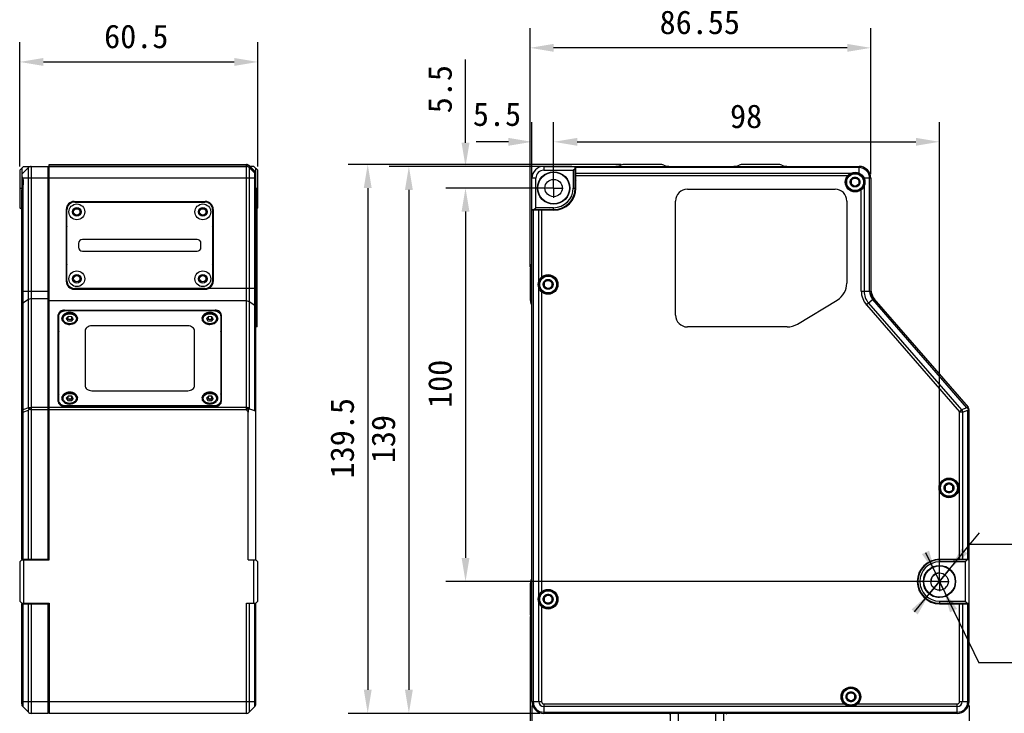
# Model space of a CAD drawing. Header units: millimetres. Extents: x 90 to 358, y 74 to 282.
# Tile 22 of 256: x 90 to 215, y 149 to 237. Entities that reach past the tile are written whole.
import ezdxf

# ---------------------------------------------------------------- set-up
doc = ezdxf.new("R2010")
doc.units = ezdxf.units.MM
doc.header["$LTSCALE"] = 23.1
doc.linetypes.add('CENTER', pattern=[0.6, 0.375, -0.075, 0.075, -0.075])
doc.linetypes.add('PHANTOM', pattern=[0.8, 0.45, -0.05, 0.1, -0.05, 0.1, -0.05])
doc.layers.get('0').update_dxf_attribs({"linetype": 'CONTINUOUS'})
for name, color, linetype in [('20_ALL_FEATURES', 7, 'CONTINUOUS'), ('51__DRAFT_DIMS', 7, 'CONTINUOUS'), ('DEFAULT_1', 7, 'CENTER')]:
    doc.layers.add(name, color=color, linetype=linetype)
doc.styles.get("Standard").update_dxf_attribs({"font": 'simfang.ttf'})

# ---------------------------------------------------------------- blocks, each defined once
blk = doc.blocks.new('_FILLED')
at = {"color": 0, "linetype": 'ByBlock'}
blk.add_solid([(0, 0), (-1, 0.167), (-1, -0.167)], dxfattribs=at)

msp = doc.modelspace()

# ---------------------------------------------------------------- linework, layer by layer
at = {"linetype": 'ByBlock'}
for points in [[(90.42, 231.6), (93.42, 231.1), (93.42, 232.1)], [(120.67, 231.6), (117.67, 232.1), (117.67, 231.1)]]:
    msp.add_solid(points, dxfattribs=at)
at = {"layer": '20_ALL_FEATURES'}
for p, q in [((90.42, 217.83), (90.92, 218.33)), ((90.42, 217.83), (90.42, 213.08)), ((90.67, 218.08), (90.67, 215.57)), ((90.81, 217.48), (91.52, 218.19)), ((90.92, 218.33), (119.21, 218.33)), ((91.52, 187.66), (91.52, 218.19)), ((91.87, 218.33), (91.87, 168.41)), ((94.02, 168.33), (94.02, 218.33)), ((94.02, 218.18), (94.17, 218.18)), ((94.17, 168.33), (94.17, 218.58)), ((94.17, 218.58), (119.21, 218.58)), ((119.21, 218.49), (94.17, 218.49)), ((119.21, 187.39), (119.21, 218.58)), ((119.56, 218.44), (119.56, 187.63)), ((119.56, 218.44), (120.27, 217.73)), ((119.56, 218.35), (120.27, 217.69)), ((119.56, 218.19), (120.27, 217.48)), ((120.17, 218.33), (119.67, 218.33)), ((120.17, 218.33), (120.67, 217.83)), ((120.27, 187.26), (120.27, 217.73)), ((120.42, 217.36), (120.42, 218.08)), ((120.67, 213.08), (120.67, 217.83)), ((156.97, 218.33), (156.97, 217.83)), ((156.97, 218.33), (197, 218.33)), ((156.97, 217.83), (160.72, 217.83)), ((160.72, 217.83), (160.97, 218.08)), ((160.72, 217.83), (160.72, 215.58)), ((160.97, 215.58), (160.97, 218.33)), ((161.05, 215.58), (161.05, 218.33)), ((197, 218.19), (161.05, 218.19)), ((171.68, 218.58), (167.29, 218.58)), ((186.68, 218.58), (182.29, 218.58)), ((197, 217.48), (197, 218.33)), ((120.42, 216.83), (90.81, 216.83)), ((120.42, 168.33), (120.42, 217.13)), ((155.47, 150.33), (155.47, 216.83)), ((155.97, 216.83), (155.47, 216.83)), ((155.97, 213.08), (155.97, 216.83)), ((161.05, 217.48), (196, 217.48)), ((195.53, 217.13), (161.05, 217.13)), ((196.5, 216.91), (196, 216.62)), ((196, 216.62), (196, 216.05)), ((197, 216.62), (196.5, 216.91)), ((197, 216.05), (197, 216.62)), ((198.5, 216.83), (197.64, 216.83)), ((198.35, 202.49), (198.35, 216.83)), ((198.5, 216.83), (198.5, 202.49)), ((90.42, 215.58), (90.67, 215.58)), ((90.67, 168.41), (90.67, 215.37)), ((90.81, 215.84), (90.81, 187.39)), ((120.42, 215.58), (120.67, 215.58)), ((120.57, 215.43), (120.42, 215.43)), ((120.57, 197.93), (120.57, 215.43)), ((160.72, 215.58), (160.97, 215.58)), ((175.2, 215.43), (193.95, 215.43)), ((196, 216.05), (196.5, 215.76)), ((196.5, 215.76), (197, 216.05)), ((197.29, 202.49), (197.29, 215.37)), ((197.64, 215.84), (197.64, 202.49)), ((97.34, 213.87), (113.99, 213.87)), ((120.42, 213.93), (120.57, 213.93)), ((173.7, 199.43), (173.7, 213.93)), ((195.45, 213.93), (195.45, 203.49)), ((90.67, 212.83), (90.42, 213.08)), ((96.34, 212.87), (96.34, 203.72)), ((96.42, 203.8), (96.42, 212.8)), ((97.42, 213.8), (113.92, 213.8)), ((114.92, 212.8), (114.92, 203.8)), ((114.99, 212.87), (114.99, 203.72)), ((120.67, 213.08), (120.57, 212.98)), ((155.47, 212.83), (158.22, 212.83)), ((158.23, 212.76), (155.47, 212.76)), ((155.62, 212.76), (155.62, 150.33)), ((155.72, 212.83), (155.97, 213.08)), ((158.22, 213.08), (155.97, 213.08)), ((156.33, 203.7), (156.33, 212.76)), ((156.68, 212.76), (156.68, 204.26)), ((158.22, 212.83), (158.22, 213.08)), ((112.94, 209.05), (98.39, 209.05)), ((97.89, 208.55), (97.89, 208.05)), ((113.44, 208.05), (113.44, 208.55)), ((98.39, 207.55), (112.94, 207.55)), ((155.22, 205.03), (155.22, 201.64)), ((157.52, 203.91), (157.02, 203.62)), ((158.02, 203.62), (157.52, 203.91)), ((97.34, 202.72), (113.99, 202.72)), ((113.92, 202.8), (97.42, 202.8)), ((114.51, 202.87), (120.42, 202.87)), ((120.42, 203.49), (120.57, 203.49)), ((156.33, 163.7), (156.33, 202.97)), ((157.02, 203.62), (157.02, 203.05)), ((157.02, 203.05), (157.52, 202.76)), ((157.52, 202.76), (158.02, 203.05)), ((158.02, 203.05), (158.02, 203.62)), ((90.67, 202.49), (94.17, 202.49)), ((91.52, 201.41), (90.81, 200.95)), ((94.02, 201.51), (91.87, 201.51)), ((94.17, 201.41), (94.02, 201.41)), ((120.57, 201.35), (120.42, 201.35)), ((156.68, 202.41), (156.68, 164.26)), ((189.17, 198.29), (194.23, 201.34)), ((197.29, 202.49), (198.5, 202.49)), ((198.86, 201.51), (197.95, 200.72)), ((210.71, 187.66), (198.75, 201.41)), ((198.86, 201.51), (210.85, 187.72)), ((119.21, 201.23), (94.17, 201.23)), ((96.12, 200.06), (96.12, 199.99)), ((96.12, 200.06), (115.22, 200.06)), ((115.22, 199.99), (115.22, 200.06)), ((120.27, 200.67), (119.56, 201.13)), ((197.95, 200.72), (209.74, 187.16)), ((198.22, 200.95), (210.01, 187.39)), ((95.32, 188.44), (95.32, 199.46)), ((95.39, 188.18), (95.39, 199.32)), ((96.29, 200), (115.04, 200)), ((96.34, 199), (96.59, 199.27)), ((96.34, 199), (96.51, 198.7)), ((96.47, 198.78), (96.59, 198.91)), ((96.59, 198.91), (96.59, 199.27)), ((97.02, 199.23), (96.59, 199.27)), ((96.59, 198.91), (97.02, 198.87)), ((96.77, 198.97), (96.77, 198.69)), ((97.2, 198.94), (96.95, 198.67)), ((97.02, 198.87), (97.02, 199.23)), ((97.2, 198.94), (97.02, 199.23)), ((97.02, 198.87), (97.07, 198.8)), ((114.14, 199), (114.39, 199.27)), ((114.14, 199), (114.31, 198.7)), ((114.27, 198.78), (114.39, 198.91)), ((114.39, 198.91), (114.39, 199.27)), ((114.82, 199.23), (114.39, 199.27)), ((114.39, 198.91), (114.82, 198.87)), ((114.57, 198.97), (114.57, 198.69)), ((115, 198.94), (114.75, 198.67)), ((114.82, 198.87), (114.82, 199.23)), ((115, 198.94), (114.82, 199.23)), ((114.82, 198.87), (114.87, 198.8)), ((115.94, 199.32), (115.94, 188.18)), ((116.02, 199.46), (116.02, 188.44)), ((96.51, 198.7), (96.95, 198.67)), ((111.77, 198.06), (99.57, 198.06)), ((114.31, 198.7), (114.75, 198.67)), ((120.42, 198.29), (120.57, 198.29)), ((120.57, 197.93), (120.42, 197.93)), ((187.88, 197.93), (175.2, 197.93)), ((98.72, 197.42), (98.72, 190.47)), ((112.62, 190.47), (112.62, 197.42)), ((96.34, 188.89), (96.59, 189.15)), ((96.34, 188.89), (96.51, 188.59)), ((96.59, 188.79), (96.59, 189.15)), ((97.02, 189.12), (96.59, 189.15)), ((96.77, 188.86), (96.77, 188.57)), ((97.2, 188.82), (96.95, 188.56)), ((97.02, 188.76), (97.02, 189.12)), ((97.2, 188.82), (97.02, 189.12)), ((99.57, 189.83), (111.77, 189.83)), ((114.14, 188.89), (114.39, 189.15)), ((114.14, 188.89), (114.31, 188.59)), ((114.82, 189.12), (114.39, 189.15)), ((114.39, 188.79), (114.39, 189.15)), ((114.57, 188.86), (114.57, 188.57)), ((115, 188.82), (114.75, 188.56)), ((114.82, 188.76), (114.82, 189.12)), ((115, 188.82), (114.82, 189.12)), ((91.52, 187.66), (90.81, 187.39)), ((91.87, 187.39), (91.56, 187.6)), ((91.87, 187.72), (94.02, 187.72)), ((94.02, 187.62), (94.17, 187.62)), ((94.17, 187.72), (119.21, 187.72)), ((115.22, 187.83), (96.12, 187.83)), ((96.29, 187.89), (96.29, 187.83)), ((115.04, 187.89), (96.29, 187.89)), ((96.47, 188.67), (96.59, 188.79)), ((96.51, 188.59), (96.95, 188.56)), ((96.59, 188.79), (97.02, 188.76)), ((97.02, 188.76), (97.07, 188.69)), ((114.27, 188.67), (114.39, 188.79)), ((114.31, 188.59), (114.75, 188.56)), ((114.39, 188.79), (114.82, 188.76)), ((114.82, 188.76), (114.87, 188.69)), ((115.04, 187.83), (115.04, 187.89)), ((119.56, 187.63), (119.21, 187.39)), ((119.65, 187.49), (119.56, 187.63)), ((210.71, 187.66), (210.01, 187.39)), ((210.75, 187.64), (210.85, 187.72)), ((90.81, 187.09), (90.67, 187.09)), ((90.81, 187.09), (91.52, 187.35)), ((90.81, 187.09), (90.81, 168.41)), ((91.52, 168.41), (91.52, 187.35)), ((91.62, 187.47), (91.59, 187.48)), ((91.87, 187.39), (91.59, 187.48)), ((91.68, 187.45), (91.62, 187.47)), ((91.81, 187.41), (91.77, 187.42)), ((91.84, 187.4), (91.81, 187.41)), ((91.87, 187.39), (91.84, 187.4)), ((119.21, 187.39), (91.87, 187.39)), ((119.21, 187.39), (119.42, 187.08)), ((119.42, 168.33), (119.42, 187.08)), ((120.27, 187.26), (119.65, 187.49)), ((209.74, 187.16), (210.01, 187.39)), ((210.12, 187.09), (209.76, 187.09)), ((209.76, 168.41), (209.76, 187.09)), ((210.12, 187.09), (210.83, 187.35)), ((210.12, 187.09), (210.12, 168.41)), ((210.83, 168.41), (210.83, 187.35)), ((210.97, 150.33), (210.97, 187.39)), ((208.42, 178.06), (207.92, 177.77)), ((207.92, 177.77), (207.92, 177.2)), ((208.92, 177.77), (208.42, 178.06)), ((208.92, 177.2), (208.92, 177.77)), ((207.92, 177.2), (208.42, 176.91)), ((208.42, 176.91), (208.92, 177.2)), ((90.42, 168.08), (90.67, 168.33)), ((90.42, 168.08), (90.42, 163.08)), ((90.67, 168.41), (94.02, 168.41)), ((90.67, 168.33), (94.17, 168.33)), ((90.92, 168.33), (90.92, 162.83)), ((94.02, 168.56), (94.17, 168.56)), ((119.42, 168.33), (120.42, 168.33)), ((120.17, 162.83), (120.17, 168.33)), ((120.67, 168.08), (120.42, 168.33)), ((120.67, 163.08), (120.67, 168.08)), ((207.22, 168.41), (210.97, 168.41)), ((210.97, 168.33), (207.22, 168.33)), ((207.22, 168.33), (207.22, 168.08)), ((210.47, 168.08), (207.22, 168.08)), ((210.47, 168.08), (210.72, 168.33)), ((210.47, 168.08), (210.47, 163.08)), ((155.22, 165.03), (155.22, 161.64)), ((157.52, 163.91), (157.02, 163.62)), ((158.02, 163.62), (157.52, 163.91)), ((90.42, 163.08), (90.67, 162.83)), ((90.67, 162.83), (94.17, 162.83)), ((90.67, 162.83), (90.67, 162.77)), ((90.67, 162.76), (94.02, 162.76)), ((90.67, 150.04), (90.67, 162.76)), ((90.81, 162.76), (90.81, 149.69)), ((91.52, 148.98), (91.52, 162.76)), ((91.87, 162.76), (91.87, 148.83)), ((94.02, 148.83), (94.02, 162.76)), ((94.02, 162.61), (94.17, 162.61)), ((94.17, 162.83), (94.17, 148.83)), ((119.21, 162.83), (120.42, 162.83)), ((119.21, 148.83), (119.21, 162.83)), ((119.56, 162.83), (119.56, 148.98)), ((120.27, 149.69), (120.27, 162.83)), ((120.42, 162.83), (120.67, 163.08)), ((120.42, 150.04), (120.42, 162.83)), ((156.33, 150.33), (156.33, 162.97)), ((157.02, 163.62), (157.02, 163.05)), ((157.02, 163.05), (157.52, 162.76)), ((157.52, 162.76), (158.02, 163.05)), ((158.02, 163.05), (158.02, 163.62)), ((207.22, 163.08), (210.47, 163.08)), ((207.22, 163.08), (207.22, 162.83)), ((207.22, 162.83), (210.97, 162.83)), ((207.22, 162.76), (210.97, 162.76)), ((209.76, 150.33), (209.76, 162.76)), ((210.12, 162.76), (210.12, 150.33)), ((210.47, 163.08), (210.72, 162.83)), ((210.83, 150.33), (210.83, 162.76)), ((156.68, 162.41), (156.68, 150.33)), ((195.97, 151.52), (195.47, 151.23)), ((196.47, 151.23), (195.97, 151.52)), ((90.67, 150.33), (120.42, 150.33)), ((155.47, 150.33), (156.68, 150.33)), ((156.97, 150.04), (195.1, 150.04)), ((156.97, 150.04), (156.97, 148.83)), ((195.47, 151.23), (195.47, 150.65)), ((195.47, 150.65), (195.97, 150.36)), ((195.97, 150.36), (196.47, 150.65)), ((196.47, 150.65), (196.47, 151.23)), ((196.84, 150.04), (209.47, 150.04)), ((209.47, 148.83), (209.47, 150.04)), ((209.76, 150.33), (210.97, 150.33)), ((91.52, 148.98), (90.81, 149.69)), ((94.02, 148.83), (91.87, 148.83)), ((94.17, 148.98), (94.02, 148.98)), ((119.21, 148.83), (94.17, 148.83)), ((120.27, 149.69), (119.56, 148.98)), ((209.47, 149.69), (156.97, 149.69)), ((156.97, 148.98), (209.47, 148.98)), ((209.47, 148.83), (156.97, 148.83)), ((172.95, 148.83), (173.06, 148.74)), ((173.07, 146.98), (173.07, 148.83)), ((174.07, 142.68), (174.07, 148.83)), ((178.82, 142.68), (178.82, 148.83)), ((179.82, 146.98), (179.82, 148.83)), ((180.22, 148.74), (180.11, 148.83))]:
    msp.add_line(p, q, dxfattribs=at)
for centre, radius in [((158.22, 215.58), 2.05), ((158.22, 215.58), 2), ((196.5, 216.33), 1.25), ((158.22, 215.58), 1.1), ((196.5, 216.33), 1.12), ((196.5, 216.33), 1.07), ((196.5, 216.33), 0.512), ((97.67, 212.55), 1), ((97.67, 212.55), 0.55), ((97.67, 212.55), 0.4), ((113.67, 212.55), 1), ((113.67, 212.55), 0.55), ((113.67, 212.55), 0.4), ((97.67, 204.05), 1), ((97.67, 204.05), 0.55), ((97.67, 204.05), 0.4), ((113.67, 204.05), 1), ((113.67, 204.05), 0.55), ((113.67, 204.05), 0.4), ((157.52, 203.33), 1.25), ((157.52, 203.33), 1.12), ((157.52, 203.33), 1.07), ((157.52, 203.33), 0.512), ((208.42, 177.48), 1.25), ((208.42, 177.48), 1.12), ((208.42, 177.48), 1.07), ((208.42, 177.48), 0.512), ((207.22, 165.58), 2.05), ((207.22, 165.58), 2), ((207.22, 165.58), 1.1), ((157.52, 163.33), 1.25), ((157.52, 163.33), 1.12), ((157.52, 163.33), 1.07), ((157.52, 163.33), 0.512), ((195.97, 150.94), 1.25), ((195.97, 150.94), 1.12), ((195.97, 150.94), 1.07), ((195.97, 150.94), 0.512)]:
    msp.add_circle(centre, radius, dxfattribs=at)
for centre, radius, start, end in [((91.87, 217.83), 0.5, 90, 135), ((119.21, 218.08), 0.5, 45, 90), ((119.21, 217.83), 0.5, 45, 90), ((119.92, 217.38), 0.5, 0, 45), ((119.94, 217.34), 0.48, 41.7675, 46.8468), ((119.95, 217.35), 0.472, 31.59, 41.7914), ((119.96, 217.35), 0.458, 26.35, 31.547), ((119.97, 217.36), 0.453, 21.1321, 26.3485), ((156.97, 216.83), 1.5, 90, 180), ((156.97, 216.83), 1, 90, 180), ((165.89, 220.83), 2.5, 270, 290.3641), ((167.29, 217.08), 1.5, 90, 110.3641), ((171.68, 217.08), 1.5, 69.6359, 90), ((173.07, 220.83), 2.5, 249.6359, 270), ((180.89, 220.83), 2.5, 270, 290.3641), ((182.29, 217.08), 1.5, 90, 110.3641), ((186.68, 217.08), 1.5, 69.6359, 90), ((188.07, 220.83), 2.5, 249.6359, 270), ((197, 216.83), 1.5, 0, 90), ((197, 216.83), 1.35, 0, 90), ((91.17, 217.13), 0.5, 137.1074, 180), ((119.92, 217.13), 0.5, 0, 45), ((162.47, 216.08), 1.5, 161.9813, 180), ((158.22, 215.58), 2.75, 270, 360), ((158.22, 215.58), 2.5, 270, 360), ((158.22, 215.58), 2.83, 270.0806, 359.9194), ((175.2, 213.93), 1.5, 90, 180), ((193.95, 213.93), 1.5, 0, 90), ((97.34, 212.87), 1, 90, 180), ((113.99, 212.87), 1, 0, 90), ((97.42, 212.8), 1, 90, 180), ((113.92, 212.8), 1, 0, 90), ((157.72, 211.33), 1.5, 90, 108.0187), ((97.09, 210.42), 0.75, 154.3069, 180), ((114.24, 210.42), 0.75, 0, 25.6932), ((98.39, 208.55), 0.5, 90, 180), ((112.94, 208.55), 0.5, 0, 90), ((98.39, 208.05), 0.5, 180, 270), ((112.94, 208.05), 0.5, 270, 360), ((152.97, 206.42), 2.5, 339.6359, 360), ((97.09, 206.17), 0.75, 180, 205.6932), ((114.24, 206.17), 0.75, 334.3069, 360), ((156.72, 205.03), 1.5, 159.6359, 180), ((97.42, 203.8), 1, 180, 270), ((113.92, 203.8), 1, 270, 360), ((97.34, 203.72), 1, 180, 270), ((113.99, 203.72), 1, 270, 360), ((192.95, 203.49), 2.5, 300.8004, 360), ((201, 202.87), 2.5, 184.6026, 216.3974), ((156.72, 201.64), 1.5, 180, 200.3641), ((200, 202.49), 2.71, 180, 221), ((200, 202.49), 2.35, 180, 221), ((200, 202.49), 1.65, 180, 221), ((200, 202.49), 1.5, 180, 221), ((152.97, 200.24), 2.5, 0, 20.3641), ((96.35, 198.9), 0.581, 168.7074, 174.3062), ((96.56, 198.77), 0.832, 133.4236, 133.8691), ((97.19, 198.9), 0.581, 5.6938, 11.2926), ((114.15, 198.9), 0.581, 168.7074, 174.3062), ((114.36, 198.77), 0.832, 133.4236, 133.8692), ((114.99, 198.9), 0.581, 5.6938, 11.2926), ((175.2, 199.43), 1.5, 180, 270), ((187.88, 200.43), 2.5, 270, 301.1335), ((96.35, 188.79), 0.581, 168.7074, 174.3062), ((96.56, 188.66), 0.832, 133.4236, 133.8692), ((97.19, 188.79), 0.581, 5.6938, 11.2926), ((114.15, 188.79), 0.581, 168.7074, 174.3062), ((114.36, 188.66), 0.832, 133.4236, 133.8692), ((114.99, 188.79), 0.581, 5.6938, 11.2926), ((94.21, 190.7), 4.06, 228.4993, 228.8744), ((209.94, 185.82), 1.99, 65.8349, 67.098), ((210.47, 187.39), 0.5, 0, 41), ((93.45, 186.41), 2.14, 150.0791, 153.8756), ((209.13, 188.19), 1.89, 333.8514, 338.014), ((207.22, 165.58), 2.83, 90, 270), ((207.22, 165.58), 2.75, 90, 270), ((207.22, 165.58), 2.5, 90, 270), ((208.95, 169.83), 1.5, 270, 288.0191), ((152.97, 166.42), 2.5, 339.6359, 360), ((156.72, 165.03), 1.5, 159.6359, 180), ((208.72, 161.33), 1.5, 71.981, 90), ((156.72, 161.64), 1.5, 180, 200.3641), ((152.97, 160.24), 2.5, 0, 20.3641), ((91.17, 150.04), 0.5, 180, 225), ((119.92, 150.04), 0.5, 315, 360), ((156.97, 150.33), 1.5, 180, 270), ((156.97, 150.33), 1.35, 180, 270), ((156.97, 150.33), 0.646, 180, 270), ((156.97, 150.33), 0.293, 180, 270), ((209.47, 150.33), 1.5, 270, 360), ((209.47, 150.33), 1.35, 270, 360), ((209.47, 150.33), 0.646, 270, 360), ((209.47, 150.33), 0.293, 270, 360), ((91.87, 149.33), 0.5, 225, 270), ((119.21, 149.33), 0.5, 270, 315)]:
    msp.add_arc(centre, radius, start, end, dxfattribs=at)
for centre, major_axis, ratio, start_param, end_param in [((89.67, 216.33), (0, 1.25), 1, -1.570796, -1.159279), ((89.67, 216.33), (1.25, 0), 1, -0.409909, 0), ((119.92, 186.32), (-0.35, 1.18), 0.298752, -0.222475, 0.785398), ((119.92, 186.32), (0.354, 0.946), 0.373885, -0.785398, 0)]:
    msp.add_ellipse(centre, major_axis=major_axis, ratio=ratio, start_param=start_param, end_param=end_param, dxfattribs=at)
for points in [[(119.42, 218.45), (119.36, 218.48), (119.28, 218.49), (119.21, 218.49)], [(119.56, 218.35), (119.52, 218.39), (119.47, 218.42), (119.42, 218.45)], [(120.42, 217.36), (120.42, 217.41), (120.41, 217.47), (120.39, 217.52)], [(210.79, 187.6), (210.78, 187.62), (210.77, 187.63), (210.75, 187.64)], [(210.88, 187.48), (210.86, 187.52), (210.83, 187.57), (210.79, 187.6)], [(209.74, 187.16), (209.75, 187.14), (209.76, 187.12), (209.76, 187.09)], [(210.01, 187.39), (210.06, 187.3), (210.1, 187.2), (210.12, 187.09)]]:
    msp.add_open_spline(points, degree=3, dxfattribs=at)
for points, knots in [([(90.81, 216.83), (90.78, 216.9), (90.74, 217.02), (90.7, 217.21), (90.73, 217.37), (90.78, 217.45), (90.81, 217.48)], [0, 0, 0, 0, 0.31099, 0.581852, 0.806653, 1, 1, 1, 1]), ([(195.87, 216.33), (195.87, 216.37), (195.88, 216.45), (195.91, 216.56), (195.96, 216.67), (196.03, 216.76), (196.12, 216.84), (196.22, 216.9), (196.32, 216.94), (196.44, 216.96), (196.55, 216.96), (196.67, 216.94), (196.77, 216.9), (196.87, 216.84), (196.96, 216.76), (197.03, 216.67), (197.08, 216.56), (197.11, 216.45), (197.12, 216.37), (197.12, 216.33)], [0, 0, 0, 0, 0.059215, 0.118396, 0.177338, 0.235725, 0.29461, 0.35345, 0.41212, 0.47085, 0.529447, 0.587966, 0.646496, 0.705148, 0.763946, 0.822297, 0.881226, 0.940518, 1, 1, 1, 1]), ([(197.12, 216.33), (197.12, 216.3), (197.11, 216.22), (197.08, 216.11), (197.03, 216), (196.96, 215.91), (196.87, 215.83), (196.77, 215.77), (196.67, 215.73), (196.55, 215.71), (196.44, 215.71), (196.32, 215.73), (196.22, 215.77), (196.12, 215.83), (196.03, 215.91), (195.96, 216), (195.91, 216.11), (195.88, 216.22), (195.87, 216.3), (195.87, 216.33)], [0, 0, 0, 0, 0.059215, 0.118396, 0.177338, 0.235725, 0.29461, 0.35345, 0.41212, 0.47085, 0.529447, 0.587966, 0.646496, 0.705148, 0.763946, 0.822297, 0.881226, 0.940518, 1, 1, 1, 1]), ([(90.81, 215.84), (90.78, 215.75), (90.71, 215.6), (90.67, 215.44), (90.67, 215.37)], [0, 0, 0, 0, 0.547312, 1, 1, 1, 1]), ([(156.9, 203.33), (156.9, 203.37), (156.9, 203.45), (156.94, 203.56), (156.99, 203.67), (157.06, 203.76), (157.14, 203.84), (157.24, 203.9), (157.35, 203.94), (157.46, 203.96), (157.58, 203.96), (157.69, 203.94), (157.8, 203.9), (157.9, 203.84), (157.98, 203.76), (158.05, 203.67), (158.11, 203.56), (158.14, 203.45), (158.15, 203.37), (158.15, 203.33)], [0, 0, 0, 0, 0.059215, 0.118396, 0.177338, 0.235725, 0.29461, 0.35345, 0.41212, 0.47085, 0.529447, 0.587966, 0.646496, 0.705148, 0.763946, 0.822297, 0.881226, 0.940518, 1, 1, 1, 1]), ([(158.15, 203.33), (158.15, 203.3), (158.14, 203.22), (158.11, 203.11), (158.06, 203), (157.99, 202.91), (157.9, 202.83), (157.8, 202.77), (157.69, 202.73), (157.58, 202.71), (157.46, 202.71), (157.35, 202.73), (157.24, 202.77), (157.14, 202.83), (157.06, 202.91), (156.99, 203), (156.94, 203.11), (156.9, 203.22), (156.9, 203.3), (156.9, 203.33)], [0, 0, 0, 0, 0.059215, 0.118396, 0.177338, 0.235725, 0.29461, 0.35345, 0.41212, 0.47085, 0.529447, 0.587966, 0.646496, 0.705148, 0.763946, 0.822297, 0.881226, 0.940518, 1, 1, 1, 1]), ([(91.87, 201.51), (91.84, 201.51), (91.72, 201.5), (91.6, 201.46), (91.52, 201.41)], [0, 0, 0, 0, 0.264796, 1, 1, 1, 1]), ([(90.81, 200.95), (90.77, 200.92), (90.7, 200.86), (90.67, 200.76), (90.67, 200.72)], [0, 0, 0, 0, 0.536609, 1, 1, 1, 1]), ([(96.12, 200.06), (96.01, 200.06), (95.81, 200.03), (95.55, 199.9), (95.36, 199.7), (95.32, 199.54), (95.32, 199.46)], [0, 0, 0, 0, 0.281269, 0.545273, 0.782907, 1, 1, 1, 1]), ([(116.02, 199.46), (116.02, 199.54), (115.97, 199.7), (115.79, 199.9), (115.52, 200.03), (115.32, 200.06), (115.22, 200.06)], [0, 0, 0, 0, 0.217094, 0.454727, 0.718732, 1, 1, 1, 1]), ([(119.56, 201.13), (119.54, 201.15), (119.43, 201.21), (119.3, 201.23), (119.21, 201.23)], [0, 0, 0, 0, 0.232967, 1, 1, 1, 1]), ([(120.42, 200.44), (120.42, 200.48), (120.39, 200.58), (120.31, 200.64), (120.27, 200.67)], [0, 0, 0, 0, 0.463391, 1, 1, 1, 1]), ([(95.32, 198.86), (95.32, 198.89), (95.32, 198.98), (95.36, 199.06), (95.39, 199.12)], [0, 0, 0, 0, 0.245493, 1, 1, 1, 1]), ([(95.39, 199.32), (95.39, 199.37), (95.4, 199.46), (95.48, 199.63), (95.65, 199.83), (95.95, 199.97), (96.18, 200), (96.29, 200)], [0, 0, 0, 0, 0.107715, 0.21843, 0.455665, 0.719249, 1, 1, 1, 1]), ([(96.77, 199.76), (96.64, 199.76), (96.39, 199.72), (96.06, 199.56), (95.86, 199.35), (95.78, 199.15), (95.77, 199.05), (95.77, 199)], [0, 0, 0, 0, 0.280752, 0.544337, 0.781575, 0.892275, 1, 1, 1, 1]), ([(95.77, 199), (95.77, 198.95), (95.78, 198.84), (95.83, 198.74), (95.85, 198.7)], [0, 0, 0, 0, 0.492433, 1, 1, 1, 1]), ([(95.78, 199.02), (95.79, 199.08), (95.84, 199.21), (95.93, 199.32), (95.98, 199.37)], [0, 0, 0, 0, 0.484482, 1, 1, 1, 1]), ([(95.85, 198.7), (95.84, 198.73), (95.83, 198.78), (95.82, 198.87), (95.82, 198.95), (95.83, 199.04), (95.86, 199.12), (95.91, 199.23), (95.96, 199.3), (96.01, 199.35)], [0, 0, 0, 0, 0.123734, 0.246535, 0.369075, 0.49203, 0.616068, 0.741805, 1, 1, 1, 1]), ([(97.45, 198.6), (97.42, 198.56), (97.34, 198.5), (97.21, 198.42), (97.06, 198.37), (96.85, 198.33), (96.63, 198.33), (96.42, 198.39), (96.27, 198.45), (96.15, 198.53), (96.05, 198.63), (95.97, 198.74), (95.93, 198.87), (95.92, 198.99), (95.94, 199.12), (96, 199.24), (96.05, 199.31), (96.08, 199.34)], [0, 0, 0, 0, 0.061738, 0.126795, 0.194694, 0.264603, 0.405717, 0.475015, 0.541971, 0.605867, 0.666376, 0.723678, 0.778513, 0.832115, 0.885994, 0.941596, 1, 1, 1, 1]), ([(95.99, 199.37), (96.08, 199.47), (96.34, 199.61), (96.62, 199.66), (96.77, 199.66)], [0, 0, 0, 0, 0.479816, 1, 1, 1, 1]), ([(96.01, 199.35), (96.04, 199.38), (96.11, 199.45), (96.24, 199.52), (96.39, 199.59), (96.59, 199.64), (96.86, 199.65), (97.13, 199.6), (97.32, 199.51), (97.44, 199.43), (97.55, 199.33), (97.63, 199.22), (97.69, 199.09), (97.72, 198.96), (97.72, 198.83), (97.7, 198.74), (97.68, 198.7)], [0, 0, 0, 0, 0.06117, 0.124549, 0.189976, 0.257033, 0.393205, 0.527623, 0.592691, 0.655661, 0.716418, 0.775122, 0.832187, 0.888214, 0.943907, 1, 1, 1, 1]), ([(96.08, 199.34), (96.12, 199.38), (96.19, 199.44), (96.32, 199.52), (96.47, 199.57), (96.69, 199.61), (96.91, 199.61), (97.12, 199.55), (97.26, 199.49), (97.39, 199.41), (97.49, 199.31), (97.56, 199.2), (97.61, 199.07), (97.62, 198.95), (97.59, 198.82), (97.54, 198.7), (97.48, 198.63), (97.45, 198.6)], [0, 0, 0, 0, 0.061738, 0.126795, 0.194694, 0.264603, 0.405717, 0.475015, 0.541971, 0.605867, 0.666376, 0.723678, 0.778513, 0.832115, 0.885994, 0.941596, 1, 1, 1, 1]), ([(97.77, 199), (97.77, 199.05), (97.75, 199.15), (97.67, 199.35), (97.48, 199.56), (97.15, 199.72), (96.9, 199.76), (96.77, 199.76)], [0, 0, 0, 0, 0.107723, 0.21842, 0.455657, 0.719245, 1, 1, 1, 1]), ([(96.77, 199.66), (96.88, 199.66), (97.11, 199.63), (97.42, 199.5), (97.62, 199.32), (97.72, 199.15), (97.75, 199.06), (97.76, 199.02)], [0, 0, 0, 0, 0.277056, 0.540017, 0.780095, 0.892084, 1, 1, 1, 1]), ([(97.68, 198.7), (97.71, 198.74), (97.75, 198.84), (97.77, 198.95), (97.77, 199)], [0, 0, 0, 0, 0.507554, 1, 1, 1, 1]), ([(114.57, 199.76), (114.44, 199.76), (114.19, 199.72), (113.86, 199.56), (113.66, 199.35), (113.58, 199.15), (113.57, 199.05), (113.57, 199)], [0, 0, 0, 0, 0.280752, 0.544337, 0.781575, 0.892275, 1, 1, 1, 1]), ([(113.57, 199), (113.57, 198.95), (113.58, 198.84), (113.63, 198.74), (113.65, 198.7)], [0, 0, 0, 0, 0.492433, 1, 1, 1, 1]), ([(113.58, 199.02), (113.59, 199.08), (113.64, 199.21), (113.73, 199.32), (113.78, 199.37)], [0, 0, 0, 0, 0.484482, 1, 1, 1, 1]), ([(113.65, 198.7), (113.64, 198.73), (113.63, 198.78), (113.62, 198.87), (113.62, 198.95), (113.63, 199.04), (113.66, 199.12), (113.71, 199.23), (113.76, 199.3), (113.81, 199.35)], [0, 0, 0, 0, 0.123734, 0.246535, 0.369075, 0.49203, 0.616068, 0.741805, 1, 1, 1, 1]), ([(115.25, 198.6), (115.22, 198.56), (115.14, 198.5), (115.01, 198.42), (114.86, 198.37), (114.65, 198.33), (114.43, 198.33), (114.22, 198.39), (114.07, 198.45), (113.95, 198.53), (113.85, 198.63), (113.77, 198.74), (113.73, 198.87), (113.72, 198.99), (113.74, 199.12), (113.8, 199.24), (113.85, 199.31), (113.88, 199.34)], [0, 0, 0, 0, 0.061738, 0.126795, 0.194694, 0.264602, 0.405717, 0.475015, 0.541971, 0.605867, 0.666376, 0.723678, 0.778513, 0.832115, 0.885994, 0.941596, 1, 1, 1, 1]), ([(113.79, 199.37), (113.88, 199.47), (114.14, 199.61), (114.42, 199.66), (114.57, 199.66)], [0, 0, 0, 0, 0.479816, 1, 1, 1, 1]), ([(113.81, 199.35), (113.84, 199.38), (113.91, 199.45), (114.04, 199.52), (114.19, 199.59), (114.39, 199.64), (114.66, 199.65), (114.93, 199.6), (115.12, 199.51), (115.24, 199.43), (115.35, 199.33), (115.43, 199.22), (115.49, 199.09), (115.52, 198.96), (115.52, 198.83), (115.5, 198.74), (115.48, 198.7)], [0, 0, 0, 0, 0.06117, 0.124549, 0.189976, 0.257033, 0.393205, 0.527623, 0.592691, 0.655661, 0.716418, 0.775122, 0.832187, 0.888214, 0.943907, 1, 1, 1, 1]), ([(113.88, 199.34), (113.92, 199.38), (113.99, 199.44), (114.12, 199.52), (114.27, 199.57), (114.49, 199.61), (114.71, 199.61), (114.92, 199.55), (115.06, 199.49), (115.19, 199.41), (115.29, 199.31), (115.36, 199.2), (115.41, 199.07), (115.42, 198.95), (115.39, 198.82), (115.34, 198.7), (115.28, 198.63), (115.25, 198.6)], [0, 0, 0, 0, 0.061738, 0.126795, 0.194694, 0.264602, 0.405717, 0.475015, 0.541971, 0.605867, 0.666376, 0.723678, 0.778513, 0.832115, 0.885994, 0.941596, 1, 1, 1, 1]), ([(115.57, 199), (115.57, 199.05), (115.55, 199.15), (115.47, 199.35), (115.28, 199.56), (114.95, 199.72), (114.7, 199.76), (114.57, 199.76)], [0, 0, 0, 0, 0.107723, 0.21842, 0.455657, 0.719245, 1, 1, 1, 1]), ([(114.57, 199.66), (114.68, 199.66), (114.91, 199.63), (115.22, 199.5), (115.42, 199.32), (115.52, 199.15), (115.55, 199.06), (115.56, 199.02)], [0, 0, 0, 0, 0.277056, 0.540017, 0.780095, 0.892084, 1, 1, 1, 1]), ([(115.04, 200), (115.16, 200), (115.39, 199.97), (115.68, 199.83), (115.86, 199.63), (115.93, 199.46), (115.94, 199.37), (115.94, 199.32)], [0, 0, 0, 0, 0.280751, 0.544335, 0.78157, 0.892285, 1, 1, 1, 1]), ([(115.48, 198.7), (115.51, 198.74), (115.55, 198.84), (115.57, 198.95), (115.57, 199)], [0, 0, 0, 0, 0.507554, 1, 1, 1, 1]), ([(115.94, 199.12), (115.96, 199.1), (116, 199.02), (116.02, 198.93), (116.02, 198.86)], [0, 0, 0, 0, 0.258327, 1, 1, 1, 1]), ([(95.85, 198.7), (95.89, 198.63), (96, 198.5), (96.22, 198.36), (96.48, 198.27), (96.67, 198.25), (96.77, 198.25)], [0, 0, 0, 0, 0.225318, 0.469571, 0.730129, 1, 1, 1, 1]), ([(96.77, 198.25), (96.9, 198.25), (97.16, 198.29), (97.4, 198.41), (97.5, 198.49)], [0, 0, 0, 0, 0.517147, 1, 1, 1, 1]), ([(97.5, 198.49), (97.52, 198.5), (97.59, 198.57), (97.65, 198.64), (97.68, 198.7)], [0, 0, 0, 0, 0.259424, 1, 1, 1, 1]), ([(99.57, 198.06), (99.46, 198.06), (99.24, 198.03), (98.96, 197.89), (98.8, 197.71), (98.73, 197.55), (98.72, 197.46), (98.72, 197.42)], [0, 0, 0, 0, 0.280751, 0.544335, 0.78157, 0.892285, 1, 1, 1, 1]), ([(112.62, 197.42), (112.62, 197.46), (112.61, 197.55), (112.54, 197.71), (112.37, 197.89), (112.09, 198.03), (111.88, 198.06), (111.77, 198.06)], [0, 0, 0, 0, 0.107715, 0.21843, 0.455665, 0.719249, 1, 1, 1, 1]), ([(113.65, 198.7), (113.69, 198.63), (113.8, 198.5), (114.02, 198.36), (114.28, 198.27), (114.47, 198.25), (114.57, 198.25)], [0, 0, 0, 0, 0.225318, 0.469571, 0.730129, 1, 1, 1, 1]), ([(114.57, 198.25), (114.7, 198.25), (114.96, 198.29), (115.2, 198.41), (115.3, 198.49)], [0, 0, 0, 0, 0.517147, 1, 1, 1, 1]), ([(115.3, 198.49), (115.32, 198.5), (115.39, 198.57), (115.45, 198.64), (115.48, 198.7)], [0, 0, 0, 0, 0.259424, 1, 1, 1, 1]), ([(95.39, 197.34), (95.38, 197.32), (95.34, 197.24), (95.32, 197.16), (95.32, 197.09)], [0, 0, 0, 0, 0.258786, 1, 1, 1, 1]), ([(95.32, 197.06), (95.32, 197.08), (95.32, 197.17), (95.36, 197.25), (95.39, 197.3)], [0, 0, 0, 0, 0.245274, 1, 1, 1, 1]), ([(116.02, 197.09), (116.02, 197.11), (116.01, 197.2), (115.98, 197.28), (115.94, 197.34)], [0, 0, 0, 0, 0.24527, 1, 1, 1, 1]), ([(116.02, 197.06), (116.02, 197.08), (116.01, 197.17), (115.98, 197.25), (115.94, 197.3)], [0, 0, 0, 0, 0.245274, 1, 1, 1, 1]), ([(98.72, 190.47), (98.72, 190.43), (98.73, 190.35), (98.8, 190.18), (98.96, 190), (99.24, 189.86), (99.46, 189.83), (99.57, 189.83)], [0, 0, 0, 0, 0.107715, 0.21843, 0.455665, 0.719249, 1, 1, 1, 1]), ([(111.77, 189.83), (111.88, 189.83), (112.09, 189.86), (112.37, 190), (112.54, 190.18), (112.61, 190.35), (112.62, 190.43), (112.62, 190.47)], [0, 0, 0, 0, 0.280751, 0.544335, 0.78157, 0.892285, 1, 1, 1, 1]), ([(95.32, 189.62), (95.32, 189.6), (95.32, 189.51), (95.36, 189.43), (95.39, 189.37)], [0, 0, 0, 0, 0.24527, 1, 1, 1, 1]), ([(96.77, 189.64), (96.64, 189.64), (96.39, 189.61), (96.06, 189.45), (95.86, 189.24), (95.78, 189.04), (95.77, 188.94), (95.77, 188.89)], [0, 0, 0, 0, 0.280752, 0.544337, 0.781575, 0.892275, 1, 1, 1, 1]), ([(95.77, 188.89), (95.77, 188.84), (95.78, 188.73), (95.83, 188.63), (95.85, 188.58)], [0, 0, 0, 0, 0.492433, 1, 1, 1, 1]), ([(95.78, 188.9), (95.79, 188.97), (95.84, 189.1), (95.93, 189.21), (95.98, 189.26)], [0, 0, 0, 0, 0.484482, 1, 1, 1, 1]), ([(95.85, 188.58), (95.84, 188.61), (95.83, 188.67), (95.82, 188.75), (95.82, 188.84), (95.83, 188.93), (95.86, 189.01), (95.91, 189.12), (95.96, 189.19), (96.01, 189.23)], [0, 0, 0, 0, 0.123734, 0.246535, 0.369075, 0.49203, 0.616068, 0.741805, 1, 1, 1, 1]), ([(97.45, 188.48), (97.42, 188.45), (97.34, 188.39), (97.21, 188.31), (97.06, 188.26), (96.85, 188.21), (96.63, 188.22), (96.42, 188.27), (96.27, 188.33), (96.15, 188.42), (96.05, 188.52), (95.97, 188.63), (95.93, 188.75), (95.92, 188.88), (95.94, 189.01), (96, 189.13), (96.05, 189.2), (96.08, 189.23)], [0, 0, 0, 0, 0.061738, 0.126795, 0.194694, 0.264602, 0.405717, 0.475015, 0.541971, 0.605867, 0.666376, 0.723678, 0.778513, 0.832115, 0.885994, 0.941596, 1, 1, 1, 1]), ([(95.99, 189.26), (96.08, 189.35), (96.34, 189.5), (96.62, 189.55), (96.77, 189.55)], [0, 0, 0, 0, 0.479816, 1, 1, 1, 1]), ([(96.01, 189.23), (96.04, 189.27), (96.11, 189.33), (96.24, 189.41), (96.39, 189.47), (96.59, 189.53), (96.86, 189.54), (97.13, 189.48), (97.32, 189.4), (97.44, 189.32), (97.55, 189.22), (97.63, 189.1), (97.69, 188.98), (97.72, 188.85), (97.72, 188.71), (97.7, 188.63), (97.68, 188.59)], [0, 0, 0, 0, 0.06117, 0.124549, 0.189976, 0.257033, 0.393205, 0.527623, 0.592691, 0.655661, 0.716418, 0.775122, 0.832187, 0.888214, 0.943907, 1, 1, 1, 1]), ([(96.08, 189.23), (96.12, 189.26), (96.19, 189.33), (96.32, 189.4), (96.47, 189.46), (96.69, 189.5), (96.91, 189.49), (97.12, 189.44), (97.26, 189.38), (97.39, 189.3), (97.49, 189.2), (97.56, 189.08), (97.61, 188.96), (97.62, 188.83), (97.59, 188.71), (97.54, 188.59), (97.48, 188.52), (97.45, 188.48)], [0, 0, 0, 0, 0.061738, 0.126795, 0.194694, 0.264602, 0.405717, 0.475015, 0.541971, 0.605867, 0.666376, 0.723678, 0.778513, 0.832115, 0.885994, 0.941596, 1, 1, 1, 1]), ([(97.77, 188.89), (97.77, 188.94), (97.75, 189.04), (97.67, 189.24), (97.48, 189.45), (97.15, 189.61), (96.9, 189.64), (96.77, 189.64)], [0, 0, 0, 0, 0.107723, 0.21842, 0.455657, 0.719245, 1, 1, 1, 1]), ([(96.77, 189.55), (96.88, 189.55), (97.11, 189.52), (97.42, 189.38), (97.62, 189.21), (97.72, 189.04), (97.75, 188.95), (97.76, 188.9)], [0, 0, 0, 0, 0.277056, 0.540017, 0.780095, 0.892084, 1, 1, 1, 1]), ([(97.68, 188.59), (97.71, 188.63), (97.75, 188.73), (97.77, 188.84), (97.77, 188.89)], [0, 0, 0, 0, 0.507554, 1, 1, 1, 1]), ([(114.57, 189.64), (114.44, 189.64), (114.19, 189.61), (113.86, 189.45), (113.66, 189.24), (113.58, 189.04), (113.57, 188.94), (113.57, 188.89)], [0, 0, 0, 0, 0.280752, 0.544337, 0.781575, 0.892275, 1, 1, 1, 1]), ([(113.57, 188.89), (113.57, 188.84), (113.58, 188.73), (113.63, 188.63), (113.65, 188.58)], [0, 0, 0, 0, 0.492433, 1, 1, 1, 1]), ([(113.58, 188.9), (113.59, 188.97), (113.64, 189.1), (113.73, 189.21), (113.78, 189.26)], [0, 0, 0, 0, 0.484482, 1, 1, 1, 1]), ([(113.65, 188.58), (113.64, 188.61), (113.63, 188.67), (113.62, 188.75), (113.62, 188.84), (113.63, 188.93), (113.66, 189.01), (113.71, 189.12), (113.76, 189.19), (113.81, 189.23)], [0, 0, 0, 0, 0.123734, 0.246535, 0.369075, 0.49203, 0.616068, 0.741805, 1, 1, 1, 1]), ([(115.25, 188.48), (115.22, 188.45), (115.14, 188.39), (115.01, 188.31), (114.86, 188.26), (114.65, 188.21), (114.43, 188.22), (114.22, 188.27), (114.07, 188.33), (113.95, 188.42), (113.85, 188.52), (113.77, 188.63), (113.73, 188.75), (113.72, 188.88), (113.74, 189.01), (113.8, 189.13), (113.85, 189.2), (113.88, 189.23)], [0, 0, 0, 0, 0.061738, 0.126795, 0.194694, 0.264602, 0.405717, 0.475015, 0.541971, 0.605867, 0.666376, 0.723678, 0.778513, 0.832115, 0.885994, 0.941596, 1, 1, 1, 1]), ([(113.79, 189.26), (113.88, 189.35), (114.14, 189.5), (114.42, 189.55), (114.57, 189.55)], [0, 0, 0, 0, 0.479816, 1, 1, 1, 1]), ([(113.81, 189.23), (113.84, 189.27), (113.91, 189.33), (114.04, 189.41), (114.19, 189.47), (114.39, 189.53), (114.66, 189.54), (114.93, 189.48), (115.12, 189.4), (115.24, 189.32), (115.35, 189.22), (115.43, 189.1), (115.49, 188.98), (115.52, 188.85), (115.52, 188.71), (115.5, 188.63), (115.48, 188.59)], [0, 0, 0, 0, 0.06117, 0.124549, 0.189976, 0.257033, 0.393205, 0.527623, 0.592691, 0.655661, 0.716418, 0.775122, 0.832187, 0.888214, 0.943907, 1, 1, 1, 1]), ([(113.88, 189.23), (113.92, 189.26), (113.99, 189.33), (114.12, 189.4), (114.27, 189.46), (114.49, 189.5), (114.71, 189.49), (114.92, 189.44), (115.06, 189.38), (115.19, 189.3), (115.29, 189.2), (115.36, 189.08), (115.41, 188.96), (115.42, 188.83), (115.39, 188.71), (115.34, 188.59), (115.28, 188.52), (115.25, 188.48)], [0, 0, 0, 0, 0.061738, 0.126795, 0.194694, 0.264602, 0.405717, 0.475015, 0.541971, 0.605867, 0.666376, 0.723678, 0.778513, 0.832115, 0.885994, 0.941596, 1, 1, 1, 1]), ([(115.57, 188.89), (115.57, 188.94), (115.55, 189.04), (115.47, 189.24), (115.28, 189.45), (114.95, 189.61), (114.7, 189.64), (114.57, 189.64)], [0, 0, 0, 0, 0.107723, 0.21842, 0.455657, 0.719245, 1, 1, 1, 1]), ([(114.57, 189.55), (114.68, 189.55), (114.91, 189.52), (115.22, 189.38), (115.42, 189.21), (115.52, 189.04), (115.55, 188.95), (115.56, 188.9)], [0, 0, 0, 0, 0.277056, 0.540017, 0.780095, 0.892084, 1, 1, 1, 1]), ([(115.48, 188.59), (115.51, 188.63), (115.55, 188.73), (115.57, 188.84), (115.57, 188.89)], [0, 0, 0, 0, 0.507554, 1, 1, 1, 1]), ([(115.94, 189.37), (115.96, 189.39), (116, 189.47), (116.02, 189.56), (116.02, 189.62)], [0, 0, 0, 0, 0.258786, 1, 1, 1, 1]), ([(91.54, 187.64), (91.56, 187.65), (91.67, 187.7), (91.79, 187.72), (91.87, 187.72)], [0, 0, 0, 0, 0.23508, 1, 1, 1, 1]), ([(91.56, 187.6), (91.55, 187.61), (91.55, 187.62), (91.55, 187.63), (91.54, 187.64)], [0, 0, 0, 0, 0.282135, 1, 1, 1, 1]), ([(91.59, 187.48), (91.58, 187.49), (91.57, 187.53), (91.56, 187.57), (91.56, 187.6)], [0, 0, 0, 0, 0.261445, 1, 1, 1, 1]), ([(95.32, 188.44), (95.32, 188.36), (95.36, 188.19), (95.55, 187.99), (95.81, 187.86), (96.01, 187.83), (96.12, 187.83)], [0, 0, 0, 0, 0.217094, 0.454727, 0.718732, 1, 1, 1, 1]), ([(96.29, 187.89), (96.18, 187.89), (95.95, 187.92), (95.65, 188.07), (95.48, 188.26), (95.4, 188.43), (95.39, 188.52), (95.39, 188.57)], [0, 0, 0, 0, 0.280751, 0.544335, 0.78157, 0.892285, 1, 1, 1, 1]), ([(95.85, 188.58), (95.89, 188.52), (96, 188.39), (96.22, 188.24), (96.48, 188.16), (96.67, 188.13), (96.77, 188.13)], [0, 0, 0, 0, 0.225318, 0.469571, 0.730129, 1, 1, 1, 1]), ([(96.77, 188.13), (96.9, 188.13), (97.16, 188.17), (97.4, 188.3), (97.5, 188.38)], [0, 0, 0, 0, 0.517147, 1, 1, 1, 1]), ([(97.5, 188.38), (97.52, 188.39), (97.59, 188.45), (97.65, 188.53), (97.68, 188.59)], [0, 0, 0, 0, 0.259424, 1, 1, 1, 1]), ([(113.65, 188.58), (113.69, 188.52), (113.8, 188.39), (114.02, 188.24), (114.28, 188.16), (114.47, 188.13), (114.57, 188.13)], [0, 0, 0, 0, 0.225318, 0.469571, 0.730129, 1, 1, 1, 1]), ([(114.57, 188.13), (114.7, 188.13), (114.96, 188.17), (115.2, 188.3), (115.3, 188.38)], [0, 0, 0, 0, 0.517147, 1, 1, 1, 1]), ([(115.94, 188.57), (115.94, 188.52), (115.93, 188.43), (115.86, 188.26), (115.68, 188.07), (115.39, 187.92), (115.16, 187.89), (115.04, 187.89)], [0, 0, 0, 0, 0.107715, 0.21843, 0.455665, 0.719249, 1, 1, 1, 1]), ([(115.22, 187.83), (115.32, 187.83), (115.52, 187.86), (115.79, 187.99), (115.97, 188.19), (116.02, 188.36), (116.02, 188.44)], [0, 0, 0, 0, 0.281269, 0.545273, 0.782907, 1, 1, 1, 1]), ([(115.3, 188.38), (115.32, 188.39), (115.39, 188.45), (115.45, 188.53), (115.48, 188.59)], [0, 0, 0, 0, 0.259424, 1, 1, 1, 1]), ([(119.21, 187.72), (119.24, 187.72), (119.37, 187.71), (119.49, 187.68), (119.56, 187.63)], [0, 0, 0, 0, 0.264796, 1, 1, 1, 1]), ([(210.97, 187.39), (210.97, 187.44), (210.93, 187.53), (210.84, 187.58), (210.79, 187.6)], [0, 0, 0, 0, 0.435984, 1, 1, 1, 1]), ([(90.67, 187.16), (90.67, 187.2), (90.7, 187.3), (90.77, 187.36), (90.81, 187.39)], [0, 0, 0, 0, 0.463396, 1, 1, 1, 1]), ([(90.81, 187.39), (90.81, 187.37), (90.8, 187.27), (90.8, 187.17), (90.81, 187.09)], [0, 0, 0, 0, 0.233875, 1, 1, 1, 1]), ([(210.97, 187.39), (210.97, 187.4), (210.96, 187.43), (210.93, 187.46), (210.9, 187.47), (210.88, 187.48)], [0, 0, 0, 0, 0.179163, 0.520967, 1, 1, 1, 1]), ([(207.8, 177.48), (207.8, 177.52), (207.8, 177.6), (207.84, 177.71), (207.89, 177.82), (207.96, 177.91), (208.04, 177.99), (208.14, 178.05), (208.25, 178.09), (208.36, 178.11), (208.48, 178.11), (208.59, 178.09), (208.7, 178.05), (208.8, 177.99), (208.88, 177.91), (208.95, 177.82), (209.01, 177.71), (209.04, 177.6), (209.05, 177.52), (209.05, 177.48)], [0, 0, 0, 0, 0.059215, 0.118396, 0.177338, 0.235725, 0.29461, 0.35345, 0.41212, 0.47085, 0.529447, 0.587966, 0.646496, 0.705148, 0.763946, 0.822297, 0.881226, 0.940518, 1, 1, 1, 1]), ([(209.05, 177.48), (209.05, 177.45), (209.04, 177.37), (209.01, 177.26), (208.96, 177.15), (208.89, 177.06), (208.8, 176.98), (208.7, 176.92), (208.59, 176.88), (208.48, 176.86), (208.36, 176.86), (208.25, 176.88), (208.14, 176.92), (208.04, 176.98), (207.96, 177.06), (207.89, 177.15), (207.84, 177.26), (207.8, 177.37), (207.8, 177.45), (207.8, 177.48)], [0, 0, 0, 0, 0.059215, 0.118396, 0.177338, 0.235725, 0.29461, 0.35345, 0.41212, 0.47085, 0.529447, 0.587966, 0.646496, 0.705148, 0.763946, 0.822297, 0.881226, 0.940518, 1, 1, 1, 1]), ([(156.9, 163.33), (156.9, 163.37), (156.9, 163.45), (156.94, 163.56), (156.99, 163.67), (157.06, 163.76), (157.14, 163.84), (157.24, 163.9), (157.35, 163.94), (157.46, 163.96), (157.58, 163.96), (157.69, 163.94), (157.8, 163.9), (157.9, 163.84), (157.98, 163.76), (158.05, 163.67), (158.11, 163.56), (158.14, 163.45), (158.15, 163.37), (158.15, 163.33)], [0, 0, 0, 0, 0.059215, 0.118396, 0.177338, 0.235725, 0.29461, 0.35345, 0.41212, 0.47085, 0.529447, 0.587966, 0.646496, 0.705148, 0.763946, 0.822297, 0.881226, 0.940518, 1, 1, 1, 1]), ([(158.15, 163.33), (158.15, 163.3), (158.14, 163.22), (158.11, 163.11), (158.06, 163), (157.99, 162.91), (157.9, 162.83), (157.8, 162.77), (157.69, 162.73), (157.58, 162.71), (157.46, 162.71), (157.35, 162.73), (157.24, 162.77), (157.14, 162.83), (157.06, 162.91), (156.99, 163), (156.94, 163.11), (156.9, 163.22), (156.9, 163.3), (156.9, 163.33)], [0, 0, 0, 0, 0.059215, 0.118396, 0.177338, 0.235725, 0.29461, 0.35345, 0.41212, 0.47085, 0.529447, 0.587966, 0.646496, 0.705148, 0.763946, 0.822297, 0.881226, 0.940518, 1, 1, 1, 1]), ([(195.35, 150.94), (195.35, 150.98), (195.35, 151.06), (195.39, 151.17), (195.44, 151.27), (195.51, 151.36), (195.59, 151.44), (195.69, 151.5), (195.8, 151.54), (195.91, 151.56), (196.03, 151.56), (196.14, 151.54), (196.25, 151.5), (196.35, 151.44), (196.43, 151.36), (196.5, 151.27), (196.56, 151.17), (196.59, 151.06), (196.6, 150.98), (196.6, 150.94)], [0, 0, 0, 0, 0.059215, 0.118396, 0.177338, 0.235725, 0.29461, 0.35345, 0.41212, 0.47085, 0.529447, 0.587966, 0.646496, 0.705148, 0.763946, 0.822297, 0.881226, 0.940518, 1, 1, 1, 1]), ([(196.6, 150.94), (196.6, 150.9), (196.59, 150.82), (196.56, 150.71), (196.51, 150.61), (196.44, 150.51), (196.35, 150.44), (196.25, 150.38), (196.14, 150.33), (196.03, 150.31), (195.91, 150.31), (195.8, 150.33), (195.69, 150.38), (195.59, 150.44), (195.51, 150.51), (195.44, 150.61), (195.39, 150.71), (195.35, 150.82), (195.35, 150.9), (195.35, 150.94)], [0, 0, 0, 0, 0.059215, 0.118396, 0.177338, 0.235725, 0.29461, 0.35345, 0.41212, 0.47085, 0.529447, 0.587966, 0.646496, 0.705148, 0.763946, 0.822297, 0.881226, 0.940518, 1, 1, 1, 1])]:
    msp.add_open_spline(points, degree=3, knots=knots, dxfattribs=at)
at = {"layer": '51__DRAFT_DIMS'}
for p, q in [((155.22, 205.53), (155.22, 235.89)), ((198.5, 217.33), (198.5, 235.89)), ((90.42, 218.33), (90.42, 234.1)), ((120.67, 218.33), (120.67, 234.1)), ((195.5, 233.39), (158.22, 233.39)), ((93.42, 231.6), (117.67, 231.6)), ((147.03, 221.33), (147.03, 231.89)), ((155.47, 213.26), (155.47, 223.95)), ((158.22, 216.08), (158.22, 223.95)), ((158.22, 216.08), (158.22, 223.95)), ((207.22, 166.08), (207.22, 223.95)), ((152.47, 221.45), (148.38, 221.45)), ((161.22, 221.45), (204.22, 221.45)), ((161.22, 221.45), (164.22, 221.45)), ((166.79, 218.58), (132.11, 218.58)), ((160.55, 218.33), (137.34, 218.33)), ((160.55, 218.33), (144.53, 218.33)), ((134.61, 215.58), (134.61, 151.83)), ((139.84, 215.33), (139.84, 151.83)), ((157.72, 215.58), (144.53, 215.58)), ((157.72, 215.58), (144.53, 215.58)), ((147.03, 212.58), (147.03, 168.58)), ((147.03, 212.58), (147.03, 209.58)), ((210.39, 169.46), (212.28, 171.78)), ((204.06, 161.71), (211.07, 170.29)), ((238.24, 170.29), (211.07, 170.29)), ((205.44, 169.28), (212.21, 155.23)), ((208.49, 167.13), (205.96, 164.04)), ((207.7, 164.59), (206.74, 166.58)), ((206.72, 165.58), (144.53, 165.58)), ((209, 161.89), (210.3, 159.19)), ((155.22, 161.14), (155.22, 121.31)), ((241.43, 155.23), (212.21, 155.23)), ((156.47, 148.83), (132.11, 148.83)), ((156.47, 148.83), (137.34, 148.83)), ((155.47, 149.83), (155.47, 129.83)), ((210.97, 149.83), (210.97, 129.83)), ((210.97, 149.83), (210.97, 121.31))]:
    msp.add_line(p, q, dxfattribs=at)
for radius, start, end in [(1.1, 91.2748, 180), (2, 216.6977, 270)]:
    msp.add_arc((207.22, 165.58), radius, start, end, dxfattribs=at)
at = {"layer": 'DEFAULT_1', "linetype": 'PHANTOM'}
for p, q in [((158.22, 215.58), (158.22, 216.81)), ((158.22, 215.58), (156.99, 215.58)), ((158.22, 215.58), (159.45, 215.58)), ((158.22, 215.58), (158.22, 214.35)), ((207.22, 165.58), (207.22, 166.81)), ((207.22, 165.58), (205.99, 165.58)), ((207.22, 165.58), (208.45, 165.58)), ((207.22, 165.58), (207.22, 164.35))]:
    msp.add_line(p, q, dxfattribs=at)

# ---------------------------------------------------------------- block references
at = {"layer": '51__DRAFT_DIMS', "xscale": 3, "yscale": 3, "zscale": 3}
for p, rotation in [((155.22, 233.39), 180), ((147.03, 218.33), 270), ((158.22, 221.45), 180), ((158.22, 221.45), 180), ((134.61, 218.58), 90), ((139.84, 218.33), 90), ((147.03, 215.58), 90), ((147.03, 215.58), 90), ((206.74, 166.58), 295.7187321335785), ((208.49, 167.13), 230.7339653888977), ((147.03, 165.58), 270), ((205.96, 164.04), 50.73396538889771), ((207.7, 164.59), 115.7187321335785), ((134.61, 148.83), 270), ((139.84, 148.83), 270)]:
    msp.add_blockref('_FILLED', p, dxfattribs=dict(at, rotation=rotation))
for p in [(198.5, 233.39), (155.47, 221.45), (207.22, 221.45)]:
    msp.add_blockref('_FILLED', p, dxfattribs=at)

# ---------------------------------------------------------------- texts
at = {"layer": '51__DRAFT_DIMS'}
msp.add_text('60.5', height=3, dxfattribs=at).set_placement((101.14, 233.35))
at = {"layer": '51__DRAFT_DIMS', "char_height": 3, "line_spacing_factor": 0.9}
for s, insert, attachment_point in [('\\A1;86.55', (176.78, 238.14), 2), ('\\A1;5.5', (154.09, 226.47), 3), ('\\A1;98', (182.66, 226.2), 2)]:
    msp.add_mtext(s, dxfattribs=dict(at, insert=insert, attachment_point=attachment_point))
at = {"layer": '51__DRAFT_DIMS', "char_height": 3, "rotation": 90, "line_spacing_factor": 0.9}
for s, insert, attachment_point in [('\\A1;5.5', (142.28, 225.08), 1), ('\\A1;100', (142.28, 190.7), 2), ('\\A1;139.5', (129.86, 183.79), 2), ('\\A1;139', (135.09, 183.68), 2)]:
    msp.add_mtext(s, dxfattribs=dict(at, insert=insert, attachment_point=attachment_point))

doc.saveas('drawing.dxf')
